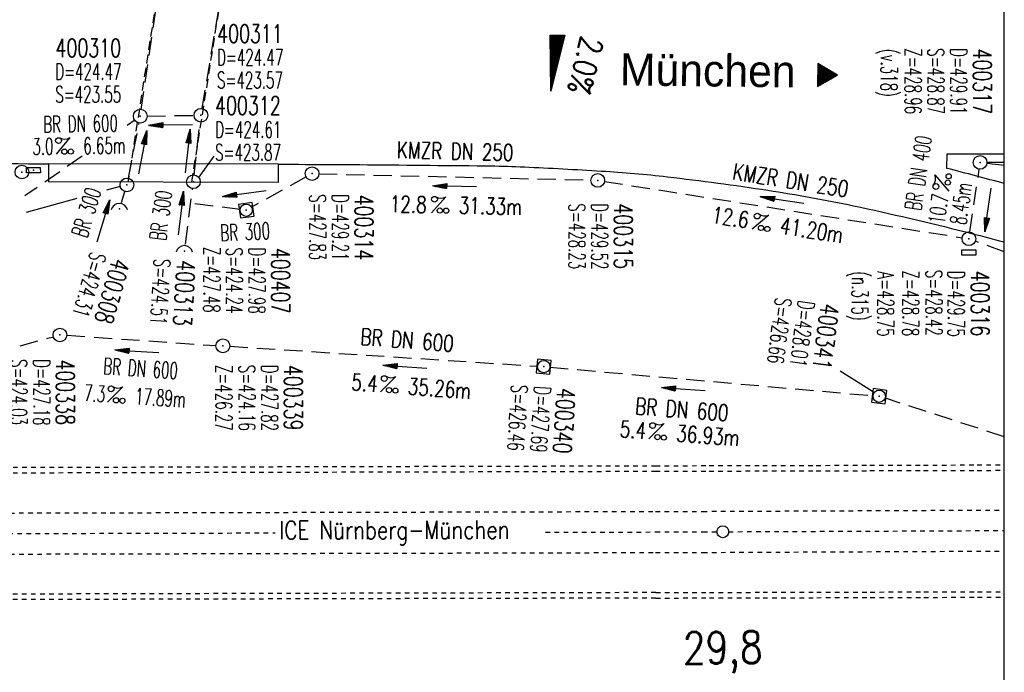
# Model space of a CAD drawing. Extents: x 0 to 1135, y 0 to 420.
# Tile 21 of 28: x 842 to 950, y 140 to 212. Entities that reach past the tile are written whole.
import ezdxf
from ezdxf.enums import TextEntityAlignment as Align

# ---------------------------------------------------------------- set-up
doc = ezdxf.new("R2010")
doc.units = 0
doc.header["$LTSCALE"] = 2
doc.header["$MEASUREMENT"] = 0
for name, pattern in [('ACAD_ISO03W100', [0.5, 0.25, -0.25]), ('ACAD_ISO05W100', [0.5, 0.25, -0.25]), ('AUSGEZOGEN', [0]), ('GESTRICH-X2', [1.5, 1, -0.5]), ('GESTRICHELT', [0.75, 0.5, -0.25])]:
    doc.linetypes.add(name, pattern=pattern)
doc.layers.get('0').update_dxf_attribs({"linetype": 'AUSGEZOGEN'})
for name, color, linetype in [('Bahnachse', 7, 'CONTINUOUS'), ('BAUWO', 250, 'CONTINUOUS'), ('BAUWU', 250, 'GESTRICHELT'), ('FBR', 8, 'CONTINUOUS'), ('GEF', 1, 'AUSGEZOGEN'), ('Gleisachsen', 7, 'CONTINUOUS'), ('KANAL', 7, 'GESTRICH-X2'), ('PFEIL', 7, 'CONTINUOUS'), ('RAHMEN', 250, 'AUSGEZOGEN'), ('RICHTG', 250, 'CONTINUOUS'), ('SCHACHTNR', 6, 'CONTINUOUS'), ('SCHRIFT', 7, 'CONTINUOUS'), ('SCHSYMBOL', 7, 'CONTINUOUS'), ('TEXTO', 4, 'CONTINUOUS'), ('TEXTU', 4, 'CONTINUOUS'), ('TUNNEL', 15, 'CONTINUOUS')]:
    doc.layers.add(name, color=color, linetype=linetype)
doc.styles.add('ROMANS', font='romans.shx', dxfattribs={"width": 0.8})
doc.styles.add('UNIR-O', font='unir_o.shx')

# ---------------------------------------------------------------- blocks, each defined once
blk = doc.blocks.new('GST')
at = {"color": 0}
blk.add_circle((0, 0), 0.75, dxfattribs=at)
blk.add_point((0, 0), dxfattribs=at)
blk = doc.blocks.new('10')
blk.add_blockref('GST', (0, 0))
blk = doc.blocks.new('PROM')
blk.add_line((1.57, 1.82), (0.02, 0.02))
for centre, radius in [((0.32, 1.51), 0.317), ((0.94, 0.29), 0.283), ((1.64, 0.29), 0.283)]:
    blk.add_circle(centre, radius)
blk.add_arc((0.99, 2.68), 1.03, 239.1414, 303.3549)
blk = doc.blocks.new('PFEIL2')
at = {"color": 0}
for p, q in [((0.88, 0), (-2.4, -0.01)), ((0.88, -0.27), (0.88, 0.28)), ((0.88, 0.28), (2.43, 0.01)), ((0.91, 0.27), (0.88, 0.26)), ((0.97, 0.26), (0.88, 0.25)), ((1.02, 0.25), (0.88, 0.23)), ((1.07, 0.24), (0.88, 0.21)), ((1.13, 0.23), (0.88, 0.19)), ((1.18, 0.22), (0.88, 0.17)), ((1.24, 0.21), (0.88, 0.15)), ((1.29, 0.21), (0.88, 0.14)), ((1.34, 0.2), (0.88, 0.12)), ((1.4, 0.19), (0.88, 0.1)), ((1.45, 0.18), (0.88, 0.08)), ((1.51, 0.17), (0.88, 0.06)), ((1.56, 0.16), (0.88, 0.04)), ((1.61, 0.15), (0.88, 0.02)), ((1.67, 0.14), (0.88, 0.01)), ((1.72, 0.13), (0.88, -0.01)), ((1.78, 0.12), (0.88, -0.03)), ((1.83, 0.11), (0.88, -0.05)), ((1.88, 0.1), (0.88, -0.07)), ((1.94, 0.09), (0.88, -0.09)), ((2.05, 0.08), (0.88, -0.12)), ((1.99, 0.08), (0.88, -0.11)), ((2.1, 0.07), (0.88, -0.14)), ((2.15, 0.06), (0.88, -0.16)), ((2.21, 0.05), (0.88, -0.18)), ((2.26, 0.04), (0.88, -0.2)), ((2.32, 0.03), (0.88, -0.22)), ((2.37, 0.02), (0.88, -0.23)), ((2.42, 0.01), (0.88, -0.25)), ((2.43, 0.01), (0.88, -0.27))]:
    blk.add_line(p, q, dxfattribs=at)
blk = doc.blocks.new('42')
at = {"color": 0}
blk.add_arc((-0.02, -0.31), 0.91, 12.5363, 167.4637, dxfattribs=at)
blk.add_point((0, 0), dxfattribs=at)
blk = doc.blocks.new('17')
blk.add_lwpolyline([(-0.76, -1.22), (0.75, -1.22), (0.75, -1.8), (-0.76, -1.8)], close=True)
blk.add_blockref('GST', (0, 0))
blk = doc.blocks.new('20')
blk.add_lwpolyline([(-0.75, -0.75), (0.75, -0.75), (0.75, 0.75), (-0.75, 0.75)], close=True)
blk.add_circle((0, 0), 0.676)
blk.add_point((0, 0))
blk = doc.blocks.new('30')
at = {"color": 0}
for p, q in [((-0.75, -0.29), (-0.75, 0.29)), ((-0.75, 0.29), (0.75, 0.29)), ((0.75, 0.29), (0.75, -0.29)), ((0.75, -0.29), (-0.75, -0.29))]:
    blk.add_line(p, q, dxfattribs=at)
blk.add_point((0, 0), dxfattribs=at)
blk = doc.blocks.new('*X16')
at = {"color": 0}
for p, q in [((725.83, 193.84), (727.44, 195.45)), ((725.83, 193.85), (727.43, 195.45)), ((725.83, 193.86), (727.42, 195.45)), ((725.83, 193.87), (727.41, 195.45)), ((725.83, 193.88), (727.4, 195.45)), ((725.83, 193.89), (727.39, 195.45)), ((725.83, 193.9), (727.38, 195.45)), ((725.83, 193.91), (727.37, 195.45)), ((725.83, 193.91), (727.37, 195.45)), ((725.83, 193.92), (727.36, 195.45)), ((725.83, 193.93), (727.35, 195.45)), ((725.83, 193.94), (727.34, 195.45)), ((725.83, 193.95), (727.33, 195.45)), ((725.83, 193.96), (727.32, 195.45)), ((725.83, 193.97), (727.31, 195.45)), ((725.83, 193.98), (727.3, 195.45)), ((725.83, 193.99), (727.29, 195.45)), ((725.83, 193.99), (727.29, 195.45)), ((725.83, 194), (727.28, 195.45)), ((725.83, 194.01), (727.27, 195.45)), ((725.83, 194.02), (727.26, 195.45)), ((725.83, 194.03), (727.25, 195.45)), ((725.83, 194.04), (727.24, 195.45)), ((725.83, 194.05), (727.23, 195.45)), ((725.83, 194.06), (727.22, 195.45)), ((725.83, 194.06), (727.21, 195.45)), ((725.83, 194.07), (727.21, 195.45)), ((725.83, 194.08), (727.2, 195.45)), ((725.83, 194.09), (727.19, 195.45)), ((725.83, 194.1), (727.18, 195.45)), ((725.83, 194.11), (727.17, 195.45)), ((725.83, 194.12), (727.16, 195.45)), ((725.83, 194.13), (727.15, 195.45)), ((725.83, 194.14), (727.14, 195.45)), ((725.83, 194.14), (727.14, 195.45)), ((725.83, 194.15), (727.13, 195.45)), ((725.83, 194.16), (727.12, 195.45)), ((725.83, 194.17), (727.11, 195.45)), ((725.83, 194.18), (727.1, 195.45)), ((725.83, 194.19), (727.09, 195.45)), ((725.83, 194.2), (727.08, 195.45)), ((725.83, 194.21), (727.07, 195.45)), ((725.83, 194.21), (727.06, 195.45)), ((725.83, 194.22), (727.06, 195.45)), ((725.83, 194.23), (727.05, 195.45)), ((725.83, 194.24), (727.04, 195.45)), ((725.83, 194.25), (727.03, 195.45)), ((725.83, 194.26), (727.02, 195.45)), ((725.83, 194.27), (727.01, 195.45)), ((725.83, 194.28), (727, 195.45)), ((725.83, 194.29), (726.99, 195.45)), ((725.83, 194.29), (726.99, 195.45)), ((725.83, 194.3), (726.98, 195.45)), ((725.83, 194.31), (726.97, 195.45)), ((725.83, 194.32), (726.96, 195.45)), ((725.83, 194.33), (726.95, 195.45)), ((725.83, 194.34), (726.94, 195.45)), ((725.83, 194.35), (726.93, 195.45)), ((725.83, 194.36), (726.92, 195.45)), ((725.83, 194.37), (726.91, 195.45)), ((725.83, 194.37), (726.91, 195.45)), ((725.83, 194.38), (726.9, 195.45)), ((725.83, 194.39), (726.89, 195.45)), ((725.83, 194.4), (726.88, 195.45)), ((725.83, 194.41), (726.87, 195.45)), ((725.83, 194.42), (726.86, 195.45)), ((725.83, 194.43), (726.85, 195.45)), ((725.83, 194.44), (726.84, 195.45)), ((725.83, 194.44), (726.83, 195.45)), ((725.83, 194.45), (726.83, 195.45)), ((725.83, 194.46), (726.82, 195.45)), ((725.83, 194.47), (726.81, 195.45)), ((725.83, 194.48), (726.8, 195.45)), ((725.83, 194.49), (726.79, 195.45)), ((725.83, 194.5), (726.78, 195.45)), ((725.83, 194.51), (726.77, 195.45)), ((725.83, 194.52), (726.76, 195.45)), ((725.83, 194.52), (726.76, 195.45)), ((725.83, 194.53), (726.75, 195.45)), ((725.83, 194.54), (726.74, 195.45)), ((725.83, 194.55), (726.73, 195.45)), ((725.83, 194.56), (726.72, 195.45)), ((725.83, 194.57), (726.71, 195.45)), ((725.83, 194.58), (726.7, 195.45)), ((725.83, 194.59), (726.69, 195.45)), ((725.83, 194.59), (726.68, 195.45)), ((725.83, 194.6), (726.68, 195.45)), ((725.83, 194.61), (726.67, 195.45)), ((725.83, 194.62), (726.66, 195.45)), ((725.83, 194.63), (726.65, 195.45)), ((725.83, 194.64), (726.64, 195.45)), ((725.83, 194.65), (726.63, 195.45)), ((725.83, 194.66), (726.62, 195.45)), ((725.83, 194.67), (726.61, 195.45)), ((725.83, 194.67), (726.61, 195.45)), ((725.83, 194.68), (726.6, 195.45)), ((725.83, 194.69), (726.59, 195.45)), ((725.83, 194.7), (726.58, 195.45)), ((725.83, 194.71), (726.57, 195.45)), ((725.83, 194.72), (726.56, 195.45)), ((725.83, 194.73), (726.55, 195.45)), ((725.83, 194.74), (726.54, 195.45)), ((725.83, 194.75), (726.53, 195.45)), ((725.83, 194.75), (726.53, 195.45)), ((725.83, 194.76), (726.52, 195.45)), ((725.83, 194.77), (726.51, 195.45)), ((725.83, 194.78), (726.5, 195.45)), ((725.83, 194.79), (726.49, 195.45)), ((725.83, 194.8), (726.48, 195.45)), ((725.83, 194.81), (726.47, 195.45)), ((725.83, 194.82), (726.46, 195.45)), ((725.83, 194.82), (726.45, 195.45)), ((725.83, 194.83), (726.45, 195.45)), ((725.83, 194.84), (726.44, 195.45)), ((725.83, 194.85), (726.43, 195.45)), ((725.83, 194.86), (726.42, 195.45)), ((725.83, 194.87), (726.41, 195.45)), ((725.83, 194.88), (726.4, 195.45)), ((725.83, 194.89), (726.39, 195.45)), ((725.83, 194.9), (726.38, 195.45)), ((725.83, 194.9), (726.38, 195.45)), ((725.83, 194.91), (726.37, 195.45)), ((725.83, 194.92), (726.36, 195.45)), ((725.83, 194.93), (726.35, 195.45)), ((725.83, 194.94), (726.34, 195.45)), ((725.83, 194.95), (726.33, 195.45)), ((725.83, 194.96), (726.32, 195.45)), ((725.83, 194.97), (726.31, 195.45)), ((725.83, 194.98), (726.3, 195.45)), ((725.83, 194.98), (726.3, 195.45)), ((725.83, 194.99), (726.29, 195.45)), ((725.83, 195), (726.28, 195.45)), ((725.83, 195.01), (726.27, 195.45)), ((725.83, 195.02), (726.26, 195.45)), ((725.83, 195.03), (726.25, 195.45)), ((725.83, 195.04), (726.24, 195.45)), ((725.83, 195.05), (726.23, 195.45)), ((725.83, 195.05), (726.22, 195.45)), ((725.83, 195.06), (726.22, 195.45)), ((725.83, 195.07), (726.21, 195.45)), ((725.83, 195.08), (726.2, 195.45)), ((725.83, 195.09), (726.19, 195.45)), ((725.83, 195.1), (726.18, 195.45)), ((725.83, 195.11), (726.17, 195.45)), ((725.83, 195.12), (726.16, 195.45)), ((725.83, 195.13), (726.15, 195.45)), ((725.83, 195.13), (726.15, 195.45)), ((725.83, 195.14), (726.14, 195.45)), ((725.83, 195.15), (726.13, 195.45)), ((725.83, 195.16), (726.12, 195.45)), ((725.83, 195.17), (726.11, 195.45)), ((725.83, 195.18), (726.1, 195.45)), ((725.83, 195.19), (726.09, 195.45)), ((725.83, 195.2), (726.08, 195.45)), ((725.83, 195.2), (726.07, 195.45)), ((725.83, 195.21), (726.07, 195.45)), ((725.83, 195.22), (726.06, 195.45)), ((725.83, 195.23), (726.05, 195.45)), ((725.83, 195.24), (726.04, 195.45)), ((725.83, 195.25), (726.03, 195.45)), ((725.83, 195.26), (726.02, 195.45)), ((725.83, 195.27), (726.01, 195.45)), ((725.83, 195.28), (726, 195.45)), ((725.83, 195.28), (726, 195.45)), ((725.83, 195.29), (725.99, 195.45)), ((725.83, 195.3), (725.98, 195.45)), ((725.83, 195.31), (725.97, 195.45)), ((725.83, 195.32), (725.96, 195.45)), ((725.83, 195.33), (725.95, 195.45)), ((725.83, 195.34), (725.94, 195.45)), ((725.83, 195.35), (725.93, 195.45)), ((725.83, 195.36), (725.92, 195.45)), ((725.83, 195.36), (725.92, 195.45)), ((725.83, 195.37), (725.91, 195.45)), ((725.83, 195.38), (725.9, 195.45)), ((725.83, 195.39), (725.89, 195.45)), ((725.83, 195.4), (725.88, 195.45)), ((725.83, 195.41), (725.87, 195.45)), ((725.83, 195.42), (725.86, 195.45)), ((725.83, 195.43), (725.85, 195.45)), ((725.83, 195.43), (725.84, 195.45)), ((725.83, 195.44), (725.84, 195.45)), ((725.83, 193.83), (727.43, 195.43)), ((725.83, 193.82), (727.43, 195.42)), ((725.83, 193.81), (727.43, 195.41)), ((725.83, 193.8), (727.42, 195.4)), ((725.83, 193.79), (727.42, 195.38)), ((725.83, 193.78), (727.42, 195.37)), ((725.83, 193.77), (727.41, 195.36)), ((725.83, 193.76), (727.41, 195.35)), ((725.83, 193.76), (727.41, 195.34)), ((725.83, 193.75), (727.4, 195.32)), ((725.83, 193.74), (727.4, 195.31)), ((725.83, 193.73), (727.4, 195.3)), ((725.83, 193.72), (727.4, 195.29)), ((725.83, 193.71), (727.39, 195.28)), ((725.83, 193.7), (727.39, 195.26)), ((725.83, 193.69), (727.39, 195.25)), ((725.83, 193.68), (727.38, 195.24)), ((725.83, 193.68), (727.38, 195.23)), ((725.83, 193.67), (727.38, 195.22)), ((725.83, 193.66), (727.37, 195.2)), ((725.83, 193.65), (727.37, 195.19)), ((725.83, 193.64), (727.37, 195.18)), ((725.83, 193.63), (727.36, 195.17)), ((725.83, 193.62), (727.36, 195.16)), ((725.83, 193.61), (727.36, 195.14)), ((725.83, 193.61), (727.35, 195.13)), ((725.83, 193.6), (727.35, 195.12)), ((725.83, 193.59), (727.35, 195.11)), ((725.83, 193.58), (727.34, 195.1)), ((725.83, 193.57), (727.34, 195.08)), ((725.83, 193.56), (727.34, 195.07)), ((725.83, 193.55), (727.34, 195.06)), ((725.83, 193.54), (727.33, 195.05)), ((725.83, 193.53), (727.33, 195.04)), ((725.83, 193.53), (727.33, 195.02)), ((725.83, 193.52), (727.32, 195.01)), ((725.83, 193.51), (727.32, 195)), ((725.83, 193.5), (727.32, 194.99)), ((725.83, 193.49), (727.31, 194.98)), ((725.83, 193.48), (727.31, 194.96)), ((725.83, 193.47), (727.31, 194.95)), ((725.83, 193.46), (727.3, 194.94)), ((725.83, 193.45), (727.3, 194.93)), ((725.83, 193.45), (727.3, 194.92)), ((725.83, 193.44), (727.29, 194.91)), ((725.83, 193.43), (727.29, 194.89)), ((725.83, 193.42), (727.29, 194.88)), ((725.83, 193.41), (727.29, 194.87)), ((725.83, 193.4), (727.28, 194.86)), ((725.83, 193.39), (727.28, 194.85)), ((725.83, 193.38), (727.28, 194.83)), ((725.83, 193.38), (727.27, 194.82)), ((725.83, 193.37), (727.27, 194.81)), ((725.83, 193.36), (727.27, 194.8)), ((725.83, 193.35), (727.26, 194.79)), ((725.83, 193.34), (727.26, 194.77)), ((725.83, 193.33), (727.26, 194.76)), ((725.83, 193.32), (727.25, 194.75)), ((725.83, 193.31), (727.25, 194.74)), ((725.83, 193.3), (727.25, 194.73)), ((725.83, 193.3), (727.24, 194.71)), ((725.83, 193.29), (727.24, 194.7)), ((725.83, 193.28), (727.24, 194.69)), ((725.83, 193.27), (727.23, 194.68)), ((725.83, 193.26), (727.23, 194.67)), ((725.83, 193.25), (727.23, 194.65)), ((725.83, 193.24), (727.23, 194.64)), ((725.83, 193.23), (727.22, 194.63)), ((725.83, 193.22), (727.22, 194.62)), ((725.83, 193.22), (727.22, 194.61)), ((725.83, 193.21), (727.21, 194.59)), ((725.83, 193.2), (727.21, 194.58)), ((725.83, 193.19), (727.21, 194.57)), ((725.83, 193.18), (727.2, 194.56)), ((725.83, 193.17), (727.2, 194.55)), ((725.83, 193.16), (727.2, 194.53)), ((725.83, 193.15), (727.19, 194.52)), ((725.83, 193.15), (727.19, 194.51)), ((725.83, 193.14), (727.19, 194.5)), ((725.83, 193.13), (727.18, 194.49)), ((725.83, 193.12), (727.18, 194.47)), ((725.83, 193.11), (727.18, 194.46)), ((725.83, 193.1), (727.17, 194.45)), ((725.83, 193.09), (727.17, 194.44)), ((725.83, 193.08), (727.17, 194.43)), ((725.83, 193.07), (727.17, 194.41)), ((725.83, 193.07), (727.16, 194.4)), ((725.83, 193.06), (727.16, 194.39)), ((725.83, 193.05), (727.16, 194.38)), ((725.83, 193.04), (727.15, 194.37)), ((725.83, 193.03), (727.15, 194.35)), ((725.83, 193.02), (727.15, 194.34)), ((725.83, 193.01), (727.14, 194.33)), ((725.83, 193), (727.14, 194.32)), ((725.83, 193), (727.14, 194.31)), ((725.83, 192.99), (727.13, 194.29)), ((725.83, 192.98), (727.13, 194.28)), ((725.83, 192.97), (727.13, 194.27)), ((725.83, 192.96), (727.12, 194.26)), ((725.83, 192.95), (727.12, 194.25)), ((725.83, 192.94), (727.12, 194.23)), ((725.83, 192.93), (727.11, 194.22)), ((725.83, 192.92), (727.11, 194.21)), ((725.83, 192.92), (727.11, 194.2)), ((725.83, 192.91), (727.11, 194.19)), ((725.83, 192.9), (727.1, 194.17)), ((725.83, 192.89), (727.1, 194.16)), ((725.83, 192.88), (727.1, 194.15)), ((725.83, 192.87), (727.09, 194.14)), ((725.83, 192.86), (727.09, 194.13)), ((725.83, 192.85), (727.09, 194.11)), ((725.83, 192.84), (727.08, 194.1)), ((725.83, 192.84), (727.08, 194.09)), ((725.83, 192.83), (727.08, 194.08)), ((725.83, 192.82), (727.07, 194.07)), ((725.83, 192.81), (727.07, 194.05)), ((725.83, 192.8), (727.07, 194.04)), ((725.83, 192.79), (727.06, 194.03)), ((725.83, 192.78), (727.06, 194.02)), ((725.83, 192.77), (727.06, 194.01)), ((725.83, 192.77), (727.05, 193.99)), ((725.83, 192.76), (727.05, 193.98)), ((725.83, 192.75), (727.05, 193.97)), ((725.83, 192.74), (727.05, 193.96)), ((725.83, 192.73), (727.04, 193.95)), ((725.83, 192.72), (727.04, 193.93)), ((725.83, 192.71), (727.04, 193.92)), ((725.83, 192.7), (727.03, 193.91)), ((725.83, 192.69), (727.03, 193.9)), ((725.83, 192.69), (727.03, 193.89)), ((725.83, 192.68), (727.02, 193.87)), ((725.83, 192.67), (727.02, 193.86)), ((725.83, 192.66), (727.02, 193.85)), ((725.83, 192.65), (727.01, 193.84)), ((725.83, 192.64), (727.01, 193.83)), ((725.83, 192.63), (727.01, 193.81)), ((725.83, 192.62), (727, 193.8)), ((725.83, 192.62), (727, 193.79)), ((725.83, 192.61), (727, 193.78)), ((725.83, 192.6), (726.99, 193.77)), ((725.83, 192.59), (726.99, 193.75)), ((725.83, 192.58), (726.99, 193.74)), ((725.83, 192.57), (726.99, 193.73)), ((725.83, 192.56), (726.98, 193.72)), ((725.83, 192.55), (726.98, 193.71)), ((725.83, 192.54), (726.98, 193.69)), ((725.83, 192.54), (726.97, 193.68)), ((725.83, 192.53), (726.97, 193.67)), ((725.83, 192.52), (726.97, 193.66)), ((725.83, 192.51), (726.96, 193.65)), ((725.83, 192.5), (726.96, 193.63)), ((725.83, 192.49), (726.96, 193.62)), ((725.83, 192.48), (726.95, 193.61)), ((725.83, 192.47), (726.95, 193.6)), ((725.83, 192.46), (726.95, 193.59)), ((725.83, 192.46), (726.94, 193.57)), ((725.83, 192.45), (726.94, 193.56)), ((725.83, 192.44), (726.94, 193.55)), ((725.83, 192.43), (726.94, 193.54)), ((725.83, 192.42), (726.93, 193.53)), ((725.83, 192.41), (726.93, 193.51)), ((725.83, 192.4), (726.93, 193.5)), ((725.83, 192.39), (726.92, 193.49)), ((725.83, 192.39), (726.92, 193.48)), ((725.83, 192.38), (726.92, 193.47)), ((725.83, 192.37), (726.91, 193.45)), ((725.83, 192.36), (726.91, 193.44)), ((725.83, 192.35), (726.91, 193.43)), ((725.83, 192.34), (726.9, 193.42)), ((725.83, 192.33), (726.9, 193.41)), ((725.83, 192.32), (726.9, 193.39)), ((725.83, 192.31), (726.89, 193.38)), ((725.83, 192.31), (726.89, 193.37)), ((725.83, 192.3), (726.89, 193.36)), ((725.83, 192.29), (726.88, 193.35)), ((725.83, 192.28), (726.88, 193.33)), ((725.83, 192.27), (726.88, 193.32)), ((725.83, 192.26), (726.88, 193.31)), ((725.83, 192.25), (726.87, 193.3)), ((725.83, 192.24), (726.87, 193.29)), ((725.83, 192.24), (726.87, 193.27)), ((725.83, 192.23), (726.86, 193.26)), ((725.83, 192.22), (726.86, 193.25)), ((725.83, 192.21), (726.86, 193.24)), ((725.83, 192.2), (726.85, 193.23)), ((725.83, 192.19), (726.85, 193.21)), ((725.83, 192.18), (726.85, 193.2)), ((725.83, 192.17), (726.84, 193.19)), ((725.83, 192.16), (726.84, 193.18)), ((725.83, 192.16), (726.84, 193.17)), ((725.83, 192.15), (726.83, 193.15)), ((725.83, 192.14), (726.83, 193.14)), ((725.83, 192.13), (726.83, 193.13)), ((725.83, 192.12), (726.82, 193.12)), ((725.83, 192.11), (726.82, 193.11)), ((725.83, 192.1), (726.82, 193.09)), ((725.83, 192.09), (726.82, 193.08)), ((725.83, 192.08), (726.81, 193.07)), ((725.83, 192.08), (726.81, 193.06)), ((725.83, 192.07), (726.81, 193.05)), ((725.83, 192.06), (726.8, 193.03)), ((725.83, 192.05), (726.8, 193.02)), ((725.83, 192.04), (726.8, 193.01)), ((725.83, 192.03), (726.79, 193)), ((725.83, 192.02), (726.79, 192.99)), ((725.83, 192.01), (726.79, 192.97)), ((725.83, 192.01), (726.78, 192.96)), ((725.83, 192), (726.78, 192.95)), ((725.83, 191.99), (726.78, 192.94)), ((725.83, 191.98), (726.77, 192.93)), ((725.83, 191.97), (726.77, 192.91)), ((725.83, 191.96), (726.77, 192.9)), ((725.83, 191.95), (726.76, 192.89)), ((725.83, 191.94), (726.76, 192.88)), ((725.83, 191.93), (726.76, 192.87)), ((725.83, 191.93), (726.76, 192.85)), ((725.83, 191.92), (726.75, 192.84)), ((725.83, 191.91), (726.75, 192.83)), ((725.83, 191.9), (726.75, 192.82)), ((725.83, 191.89), (726.74, 192.81)), ((725.83, 191.88), (726.74, 192.79)), ((725.83, 191.87), (726.74, 192.78)), ((725.83, 191.86), (726.73, 192.77)), ((725.83, 191.85), (726.73, 192.76)), ((725.83, 191.85), (726.73, 192.75)), ((725.83, 191.84), (726.72, 192.73)), ((725.83, 191.83), (726.72, 192.72)), ((725.83, 191.82), (726.72, 192.71)), ((725.83, 191.81), (726.71, 192.7)), ((725.83, 191.8), (726.71, 192.69)), ((725.83, 191.79), (726.71, 192.67)), ((725.83, 191.78), (726.7, 192.66)), ((725.83, 191.78), (726.7, 192.65)), ((725.83, 191.77), (726.7, 192.64)), ((725.83, 191.76), (726.7, 192.63)), ((725.83, 191.75), (726.69, 192.61)), ((725.83, 191.74), (726.69, 192.6)), ((725.83, 191.73), (726.69, 192.59)), ((725.83, 191.72), (726.68, 192.58)), ((725.83, 191.71), (726.68, 192.57)), ((725.83, 191.7), (726.68, 192.55)), ((725.83, 191.7), (726.67, 192.54)), ((725.83, 191.69), (726.67, 192.53)), ((725.83, 191.68), (726.67, 192.52)), ((725.83, 191.67), (726.66, 192.51)), ((725.83, 191.66), (726.66, 192.49)), ((725.83, 191.65), (726.66, 192.48)), ((725.83, 191.64), (726.65, 192.47)), ((725.83, 191.63), (726.65, 192.46)), ((725.83, 191.63), (726.65, 192.45)), ((725.83, 191.62), (726.64, 192.43)), ((725.83, 191.61), (726.64, 192.42)), ((725.83, 191.6), (726.64, 192.41)), ((725.83, 191.59), (726.64, 192.4)), ((725.83, 191.58), (726.63, 192.39)), ((725.83, 191.57), (726.63, 192.37)), ((725.83, 191.56), (726.63, 192.36)), ((725.83, 191.55), (726.62, 192.35)), ((725.83, 191.55), (726.62, 192.34)), ((725.83, 191.54), (726.62, 192.33)), ((725.83, 191.53), (726.61, 192.31)), ((725.83, 191.52), (726.61, 192.3)), ((725.83, 191.51), (726.61, 192.29)), ((725.83, 191.5), (726.6, 192.28)), ((725.83, 191.49), (726.6, 192.27)), ((725.83, 191.48), (726.6, 192.25)), ((725.83, 191.47), (726.59, 192.24)), ((725.83, 191.47), (726.59, 192.23)), ((725.83, 191.46), (726.59, 192.22)), ((725.83, 191.45), (726.59, 192.21)), ((725.83, 191.44), (726.58, 192.19)), ((725.83, 191.43), (726.58, 192.18)), ((725.83, 191.42), (726.58, 192.17)), ((725.83, 191.41), (726.57, 192.16)), ((725.83, 191.4), (726.57, 192.15)), ((725.83, 191.4), (726.57, 192.13)), ((725.83, 191.39), (726.56, 192.12)), ((725.83, 191.38), (726.56, 192.11)), ((725.83, 191.37), (726.56, 192.1)), ((725.83, 191.36), (726.55, 192.09)), ((725.83, 191.35), (726.55, 192.07)), ((725.83, 191.34), (726.55, 192.06)), ((725.83, 191.33), (726.54, 192.05)), ((725.83, 191.32), (726.54, 192.04)), ((725.83, 191.32), (726.54, 192.03)), ((725.83, 191.31), (726.53, 192.01)), ((725.83, 191.3), (726.53, 192)), ((725.83, 191.29), (726.53, 191.99)), ((725.83, 191.28), (726.53, 191.98)), ((725.83, 191.27), (726.52, 191.97)), ((725.83, 191.26), (726.52, 191.95)), ((725.83, 191.25), (726.52, 191.94)), ((725.83, 191.25), (726.51, 191.93)), ((725.83, 191.24), (726.51, 191.92)), ((725.83, 191.23), (726.51, 191.91)), ((725.83, 191.22), (726.5, 191.89)), ((725.83, 191.21), (726.5, 191.88)), ((725.83, 191.2), (726.5, 191.87)), ((725.83, 191.19), (726.49, 191.86)), ((725.83, 191.18), (726.49, 191.85)), ((725.83, 191.17), (726.49, 191.84)), ((725.83, 191.17), (726.48, 191.82)), ((725.83, 191.16), (726.48, 191.81)), ((725.83, 191.15), (726.48, 191.8)), ((725.83, 191.14), (726.47, 191.79)), ((725.83, 191.13), (726.47, 191.78)), ((725.83, 191.12), (726.47, 191.76)), ((725.83, 191.11), (726.47, 191.75)), ((725.83, 191.1), (726.46, 191.74)), ((725.83, 191.09), (726.46, 191.73)), ((725.83, 191.09), (726.46, 191.72)), ((725.83, 191.08), (726.45, 191.7)), ((725.83, 191.07), (726.45, 191.69)), ((725.83, 191.06), (726.45, 191.68)), ((725.83, 191.05), (726.44, 191.67)), ((725.83, 191.04), (726.44, 191.66)), ((725.83, 191.03), (726.44, 191.64)), ((725.83, 191.02), (726.43, 191.63)), ((725.83, 191.02), (726.43, 191.62)), ((725.83, 191.01), (726.43, 191.61)), ((725.83, 191), (726.42, 191.6)), ((725.83, 190.99), (726.42, 191.58)), ((725.83, 190.98), (726.42, 191.57)), ((725.83, 190.97), (726.41, 191.56)), ((725.83, 190.96), (726.41, 191.55)), ((725.83, 190.95), (726.41, 191.54)), ((725.83, 190.94), (726.41, 191.52)), ((725.83, 190.94), (726.4, 191.51)), ((725.83, 190.93), (726.4, 191.5)), ((725.83, 190.92), (726.4, 191.49)), ((725.83, 190.91), (726.39, 191.48)), ((725.83, 190.9), (726.39, 191.46)), ((725.83, 190.89), (726.39, 191.45)), ((725.83, 190.88), (726.38, 191.44)), ((725.83, 190.87), (726.38, 191.43)), ((725.83, 190.87), (726.38, 191.42)), ((725.83, 190.86), (726.37, 191.4)), ((725.83, 190.85), (726.37, 191.39)), ((725.83, 190.84), (726.37, 191.38)), ((725.83, 190.83), (726.36, 191.37)), ((725.83, 190.82), (726.36, 191.36)), ((725.83, 190.81), (726.36, 191.34)), ((725.83, 190.8), (726.35, 191.33)), ((725.83, 190.79), (726.35, 191.32)), ((725.83, 190.79), (726.35, 191.31)), ((725.83, 190.78), (726.35, 191.3)), ((725.83, 190.77), (726.34, 191.28)), ((725.83, 190.76), (726.34, 191.27)), ((725.83, 190.75), (726.34, 191.26)), ((725.83, 190.74), (726.33, 191.25)), ((725.83, 190.73), (726.33, 191.24)), ((725.83, 190.72), (726.33, 191.22)), ((725.83, 190.71), (726.32, 191.21)), ((725.83, 190.71), (726.32, 191.2)), ((725.83, 190.7), (726.32, 191.19)), ((725.83, 190.69), (726.31, 191.18)), ((725.83, 190.68), (726.31, 191.16)), ((725.83, 190.67), (726.31, 191.15)), ((725.83, 190.66), (726.3, 191.14)), ((725.83, 190.65), (726.3, 191.13)), ((725.83, 190.64), (726.3, 191.12)), ((725.83, 190.64), (726.29, 191.1)), ((725.83, 190.63), (726.29, 191.09)), ((725.83, 190.62), (726.29, 191.08)), ((725.83, 190.61), (726.29, 191.07)), ((725.83, 190.6), (726.28, 191.06)), ((725.83, 190.59), (726.28, 191.04)), ((725.83, 190.58), (726.28, 191.03)), ((725.83, 190.57), (726.27, 191.02)), ((725.83, 190.56), (726.27, 191.01)), ((725.83, 190.56), (726.27, 191)), ((725.83, 190.55), (726.26, 190.98)), ((725.83, 190.54), (726.26, 190.97)), ((725.83, 190.53), (726.26, 190.96)), ((725.83, 190.52), (726.25, 190.95)), ((725.83, 190.51), (726.25, 190.94)), ((725.83, 190.5), (726.25, 190.92)), ((725.83, 190.49), (726.24, 190.91)), ((725.83, 190.48), (726.24, 190.9)), ((725.83, 190.48), (726.24, 190.89)), ((725.83, 190.47), (726.24, 190.88)), ((725.83, 190.46), (726.23, 190.86)), ((725.83, 190.45), (726.23, 190.85)), ((725.83, 190.44), (726.23, 190.84)), ((725.83, 190.43), (726.22, 190.83)), ((725.83, 190.42), (726.22, 190.82)), ((725.83, 190.41), (726.22, 190.8)), ((725.83, 190.41), (726.21, 190.79)), ((725.83, 190.4), (726.21, 190.78)), ((725.83, 190.39), (726.21, 190.77)), ((725.83, 190.38), (726.2, 190.76)), ((725.83, 190.37), (726.2, 190.74)), ((725.83, 190.36), (726.2, 190.73)), ((725.83, 190.35), (726.19, 190.72)), ((725.83, 190.34), (726.19, 190.71)), ((725.83, 190.33), (726.19, 190.7)), ((725.83, 190.33), (726.18, 190.68)), ((725.83, 190.32), (726.18, 190.67)), ((725.83, 190.31), (726.18, 190.66)), ((725.83, 190.3), (726.18, 190.65)), ((725.83, 190.29), (726.17, 190.64)), ((725.83, 190.28), (726.17, 190.62)), ((725.83, 190.27), (726.17, 190.61)), ((725.83, 190.26), (726.16, 190.6)), ((725.83, 190.26), (726.16, 190.59)), ((725.83, 190.25), (726.16, 190.58)), ((725.83, 190.24), (726.15, 190.56)), ((725.83, 190.23), (726.15, 190.55)), ((725.83, 190.22), (726.15, 190.54)), ((725.83, 190.21), (726.14, 190.53)), ((725.83, 190.2), (726.14, 190.52)), ((725.83, 190.19), (726.14, 190.5)), ((725.83, 190.18), (726.13, 190.49)), ((725.83, 190.18), (726.13, 190.48)), ((725.83, 190.17), (726.13, 190.47)), ((725.83, 190.16), (726.12, 190.46)), ((725.83, 190.15), (726.12, 190.44)), ((725.83, 190.14), (726.12, 190.43)), ((725.83, 190.13), (726.12, 190.42)), ((725.83, 190.12), (726.11, 190.41)), ((725.83, 190.11), (726.11, 190.4)), ((725.83, 190.1), (726.11, 190.38)), ((725.83, 190.1), (726.1, 190.37)), ((725.83, 190.09), (726.1, 190.36)), ((725.83, 190.08), (726.1, 190.35)), ((725.83, 190.07), (726.09, 190.34)), ((725.83, 190.06), (726.09, 190.32)), ((725.83, 190.05), (726.09, 190.31)), ((725.83, 190.04), (726.08, 190.3)), ((725.83, 190.03), (726.08, 190.29)), ((725.83, 190.03), (726.08, 190.28)), ((725.83, 190.02), (726.07, 190.26)), ((725.83, 190.01), (726.07, 190.25)), ((725.83, 190), (726.07, 190.24)), ((725.83, 189.99), (726.06, 190.23)), ((725.83, 189.98), (726.06, 190.22)), ((725.83, 189.97), (726.06, 190.2)), ((725.83, 189.96), (726.06, 190.19)), ((725.83, 189.95), (726.05, 190.18)), ((725.83, 189.95), (726.05, 190.17)), ((725.83, 189.94), (726.05, 190.16)), ((725.83, 189.93), (726.04, 190.14)), ((725.83, 189.92), (726.04, 190.13)), ((725.83, 189.91), (726.04, 190.12)), ((725.83, 189.9), (726.03, 190.11)), ((725.83, 189.89), (726.03, 190.1)), ((725.83, 189.88), (726.03, 190.08)), ((725.83, 189.88), (726.02, 190.07)), ((725.83, 189.87), (726.02, 190.06)), ((725.83, 189.86), (726.02, 190.05)), ((725.83, 189.85), (726.01, 190.04)), ((725.83, 189.84), (726.01, 190.02)), ((725.83, 189.83), (726.01, 190.01)), ((725.83, 189.82), (726, 190)), ((725.83, 189.81), (726, 189.99)), ((725.83, 189.8), (726, 189.98)), ((725.83, 189.8), (726, 189.96)), ((725.83, 189.79), (725.99, 189.95)), ((725.83, 189.78), (725.99, 189.94)), ((725.83, 189.77), (725.99, 189.93)), ((725.83, 189.76), (725.98, 189.92)), ((725.83, 189.75), (725.98, 189.9)), ((725.83, 189.74), (725.98, 189.89)), ((725.83, 189.73), (725.97, 189.88)), ((725.83, 189.72), (725.97, 189.87)), ((725.83, 189.72), (725.97, 189.86)), ((725.83, 189.71), (725.96, 189.84)), ((725.83, 189.7), (725.96, 189.83)), ((725.83, 189.69), (725.96, 189.82)), ((725.83, 189.68), (725.95, 189.81)), ((725.83, 189.67), (725.95, 189.8)), ((725.83, 189.66), (725.95, 189.78)), ((725.83, 189.65), (725.94, 189.77)), ((725.83, 189.65), (725.94, 189.76)), ((725.83, 189.64), (725.94, 189.75)), ((725.83, 189.63), (725.94, 189.74)), ((725.83, 189.62), (725.93, 189.72)), ((725.83, 189.61), (725.93, 189.71)), ((725.83, 189.6), (725.93, 189.7)), ((725.83, 189.59), (725.92, 189.69)), ((725.83, 189.58), (725.92, 189.68)), ((725.83, 189.57), (725.92, 189.66)), ((725.83, 189.57), (725.91, 189.65)), ((725.83, 189.56), (725.91, 189.64)), ((725.83, 189.55), (725.91, 189.63)), ((725.83, 189.54), (725.9, 189.62)), ((725.83, 189.53), (725.9, 189.6)), ((725.83, 189.52), (725.9, 189.59)), ((725.83, 189.51), (725.89, 189.58)), ((725.83, 189.5), (725.89, 189.57)), ((725.83, 189.49), (725.89, 189.56)), ((725.83, 189.49), (725.89, 189.54)), ((725.83, 189.48), (725.88, 189.53)), ((725.83, 189.47), (725.88, 189.52)), ((725.83, 189.46), (725.88, 189.51)), ((725.83, 189.45), (725.87, 189.5)), ((725.83, 189.44), (725.87, 189.48)), ((725.83, 189.43), (725.87, 189.47)), ((725.83, 189.42), (725.86, 189.46)), ((725.83, 189.42), (725.86, 189.45)), ((725.83, 189.41), (725.86, 189.44)), ((725.83, 189.4), (725.85, 189.42)), ((725.83, 189.39), (725.85, 189.41)), ((725.83, 189.38), (725.85, 189.4)), ((725.83, 189.37), (725.84, 189.39)), ((725.83, 189.36), (725.84, 189.38)), ((725.83, 189.35), (725.84, 189.36)), ((725.83, 189.34), (725.83, 189.35)), ((725.83, 189.34), (725.83, 189.34))]:
    blk.add_line(p, q, dxfattribs=at)
blk = doc.blocks.new('GEF')
at = {"color": 0}
for p, q in [((0.01, 0.02), (0.01, 6.15)), ((1.62, 6.15), (0.01, 0.02)), ((0.01, 6.15), (1.62, 6.15))]:
    blk.add_line(p, q, dxfattribs=at)
blk.add_blockref('*X16', (-725.82, -189.3), dxfattribs=at)

msp = doc.modelspace()

# ---------------------------------------------------------------- linework, layer by layer
at = {"color": 0}
msp.add_line((929.54, 206.67), (929.71, 206.66), dxfattribs=at)
at = {"layer": 'Bahnachse', "linetype": 'ACAD_ISO05W100'}
for points in [[(899.69, 155.41), (911.77, 155.44), (916.94, 155.45), (918.49, 155.46)], [(919.79, 155.47), (950, 155.6)], [(819.79, 155.22), (870.04, 155.34)]]:
    msp.add_lwpolyline(points, dxfattribs=at)
at = {"layer": 'Bahnachse', "linetype": 'Continuous'}
msp.add_circle((919.14, 155.46), 0.65, dxfattribs=at)
at = {"layer": 'BAUWO'}
for p, q in [((870.4, 195.74), (845.21, 195.8)), ((845.21, 195.8), (845.21, 193.8)), ((870.4, 195.74), (870.39, 193.74)), ((870.39, 193.74), (845.21, 193.8))]:
    msp.add_line(p, q, dxfattribs=at)
at = {"layer": 'BAUWU'}
for p, q in [((860.24, 234.46), (853.92, 193.78)), ((860.91, 193.76), (867.34, 234.46))]:
    msp.add_line(p, q, dxfattribs=at)
at = {"layer": 'FBR'}
msp.add_line((943.71, 195.29), (943.72, 196.88), dxfattribs=at)
at = {"layer": 'FBR', "flags": 128}
msp.add_lwpolyline([(673.61, 196.83, 0.00061), (677.98, 196.73, 0.00242), (679.08, 196.71, 0.000715), (693.12, 196.56, -0.002938), (696.54, 196.5, -0.004081), (704.17, 196.28, 0.003627), (712.76, 196.02, 0.000813), (717.81, 195.91, 0.001326), (720.92, 195.86, 0.002954), (731.18, 195.77, 0.001148), (757.59, 195.76, 0.000287), (775.43, 195.81, -0.000529), (785.1, 195.83, -0.000159), (785.38, 195.83, -0.000001), (820.08, 195.84, -0.000455), (827.51, 195.83, -0.000191), (845.21, 195.8)], format="xyb", dxfattribs=at)
at = {"layer": 'FBR'}
msp.add_lwpolyline([(943.72, 196.88), (950, 196.88)], dxfattribs=at)
for points in [[(870.4, 195.74, -0.000509), (876.3, 195.72, -0.001372), (878.48, 195.71, -0.000093), (892.19, 195.58, -0.000864), (893.67, 195.56, -0.008204), (897.38, 195.45, -0.003601), (905.83, 195, -0.013775), (913.06, 194.37, -0.008993), (924.08, 192.89, -0.013996), (933.45, 191.19, -0.010559), (945.75, 188.33, -0.003907), (950, 187.22, -0.015187)], [(950, 193.62, 0.004463), (943.71, 195.29)]]:
    msp.add_lwpolyline(points, format="xyb", dxfattribs=at)
at = {"layer": 'Gleisachsen', "linetype": 'ACAD_ISO03W100'}
for points in [[(631.98, 157.01), (911.76, 157.69), (916.93, 157.7), (950, 157.85)], [(631.99, 152.51), (911.77, 153.19), (916.94, 153.2), (950, 153.35)]]:
    msp.add_lwpolyline(points, dxfattribs=at)
at = {"layer": 'KANAL'}
for p, q in [((855.38, 201.74), (860.11, 233.74)), ((862.06, 201.87), (867.41, 233.83)), ((856.03, 201.02), (861.16, 201.1)), ((854.66, 200.58), (853.82, 200)), ((853.96, 194.21), (855.14, 200.29)), ((861.16, 194.58), (861.84, 200.38)), ((848.9, 196.62), (842.6, 192.27)), ((948.09, 195.96), (950, 195.96)), ((948.1, 195.86), (950, 195.63)), ((873.45, 194.35), (867.48, 191.02)), ((874.84, 194.7), (904.67, 194)), ((946.22, 188.34), (947.26, 195.21)), ((906.18, 193.86), (945.38, 187.69)), ((853.22, 191.56), (853.58, 192.76)), ((860.23, 186.98), (861, 193.08)), ((866.22, 190.78), (860.8, 191.47)), ((950, 186.16), (946.83, 187.31)), ((804.45, 165.65), (845.74, 176.84)), ((847.21, 177), (863.56, 175.87)), ((865.06, 175.79), (898.83, 173.61)), ((900.18, 173.5), (935.61, 170.37)), ((950, 165.88), (936.99, 170.09))]:
    msp.add_line(p, q, dxfattribs=at)
at = {"layer": 'RAHMEN'}
msp.add_line((950, 0), (950, 415), dxfattribs=at)
at = {"layer": 'RICHTG'}
for p, q in [((929.54, 206.77), (929.52, 204.27)), ((931.7, 205.5), (929.54, 206.77)), ((929.54, 206.57), (929.89, 206.56)), ((929.54, 206.47), (930.06, 206.46)), ((929.54, 206.37), (930.23, 206.36)), ((929.54, 206.27), (930.4, 206.26)), ((929.52, 204.27), (931.7, 205.5)), ((929.53, 205.97), (930.92, 205.96)), ((929.53, 205.87), (931.09, 205.85)), ((929.53, 205.77), (931.27, 205.75)), ((929.53, 205.67), (931.44, 205.65)), ((929.53, 205.57), (931.61, 205.55)), ((929.53, 205.47), (931.61, 205.45)), ((929.53, 205.37), (931.44, 205.35)), ((929.53, 205.27), (931.26, 205.25)), ((929.53, 205.17), (931.09, 205.15)), ((929.54, 206.17), (930.58, 206.16)), ((929.54, 206.07), (930.75, 206.06)), ((929.52, 204.57), (930.04, 204.56)), ((929.52, 204.47), (929.87, 204.46)), ((929.52, 204.37), (929.7, 204.36)), ((929.53, 205.07), (930.91, 205.06)), ((929.53, 204.97), (930.74, 204.96)), ((929.53, 204.87), (930.57, 204.86)), ((929.53, 204.77), (930.39, 204.76)), ((929.53, 204.67), (930.22, 204.66))]:
    msp.add_line(p, q, dxfattribs=at)
at = {"layer": 'SCHACHTNR'}
for p, q in [((861.67, 194.28), (863.38, 196.62)), ((853.05, 193.31), (851.57, 192.9)), ((848.33, 192), (842.76, 190.45)), ((935.56, 170.82), (931.99, 173.07))]:
    msp.add_line(p, q, dxfattribs=at)
at = {"layer": 'TUNNEL', "linetype": 'ACAD_ISO03W100'}
for p, q in [((781.32, 162.38), (911.76, 162.7)), ((781.32, 161.78), (911.76, 162.1)), ((911.79, 148.8), (781.35, 148.48)), ((911.79, 148.2), (781.35, 147.88))]:
    msp.add_line(p, q, dxfattribs=at)
for points in [[(911.76, 162.7), (917.64, 162.71), (923.51, 162.73), (929.39, 162.74), (935.27, 162.76), (941.15, 162.77), (947.03, 162.79), (950, 162.8)], [(911.76, 162.1), (917.64, 162.11), (923.52, 162.13), (929.39, 162.14), (935.27, 162.16), (941.15, 162.17), (947.03, 162.19), (950, 162.2)], [(911.79, 148.8), (917.67, 148.81), (923.55, 148.83), (929.43, 148.84), (935.31, 148.86), (941.19, 148.87), (947.06, 148.89), (950, 148.9)], [(911.79, 148.2), (917.67, 148.21), (923.55, 148.23), (929.43, 148.24), (935.31, 148.26), (941.19, 148.27), (947.07, 148.29), (950, 148.3)]]:
    msp.add_lwpolyline(points, dxfattribs=at)

# ---------------------------------------------------------------- block references
at = {"layer": 'GEF', "rotation": 0.5434572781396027}
msp.add_blockref('GEF', (900.26, 203.74), dxfattribs=at)
at = {"layer": 'PFEIL'}
for p, rotation in [((858.61, 200.06), 180.8926655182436), ((855.52, 197.05), 78.90776551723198), ((860.46, 197.17), 83.49816551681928), ((889.74, 193.34), 178.6346655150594), ((859.7, 190.37), 82.71746551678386), ((866.7, 192.54), 187.7688817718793), ((925.65, 191.83), 171.0793655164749), ((948.21, 190.75), 261.6340655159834), ((851.21, 189.51), 72.95156551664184), ((854.91, 175.25), 176.170565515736), ((884.3, 173.56), 175.6057655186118), ((914.82, 171.11), 175.6057655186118)]:
    msp.add_blockref('PFEIL2', p, dxfattribs=dict(at, rotation=rotation))
at = {"layer": 'SCHSYMBOL'}
for name, p, rotation in [('10', (855.27, 201.01), 359.9999655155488), ('10', (861.92, 201.11), 359.9999655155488), ('10', (947.35, 195.94), 359.9999655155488), ('GST', (842.29, 194.89), 179.9999655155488), ('10', (874.1, 194.71), 359.9999655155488), ('30', (843.56, 195.1), 0.1129216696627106), ('10', (861.09, 193.82), 359.9999655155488), ('10', (905.43, 193.97), 359.9999655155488), ('10', (853.8, 193.47), 359.9999655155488), ('42', (852.99, 190.84), 359.9999655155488), ('20', (866.89, 190.7), 277.9554121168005), ('17', (946.12, 187.58), 359.9999655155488), ('42', (860.12, 186.23), 359.9999655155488), ('10', (846.46, 177.03), 359.9999655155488), ('10', (864.32, 175.84), 359.9999655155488), ('20', (899.5, 173.56), 355.290894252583), ('20', (936.28, 170.31), 352.6413402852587)]:
    msp.add_blockref(name, p, dxfattribs=dict(at, rotation=rotation))
at = {"layer": 'TEXTU'}
for p, rotation in [((846.01, 196.82), 0.892665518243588), ((943.95, 192.76), 81.63406551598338), ((887.17, 190.4), 358.6346655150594), ((922.35, 188.62), 351.0793655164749), ((881.58, 170.77), 355.6057655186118), ((851.65, 169.64), 356.170565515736), ((911.01, 165.62), 355.6057655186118)]:
    msp.add_blockref('PROM', p, dxfattribs=dict(at, rotation=rotation))

# ---------------------------------------------------------------- texts
at = {"layer": 'Bahnachse', "linetype": 'Continuous', "style": 'ROMANS', "oblique": 0, "width": 0.8337}
msp.add_text('29,8', height=3.5, rotation=0.8401, dxfattribs=at).set_placement((914.78, 140.96))
at = {"layer": 'GEF', "style": 'ROMANS', "width": 0.8}
msp.add_text('2.0%%%', height=2.5, rotation=255.8114, dxfattribs=at).set_placement((903.65, 209.92))
at = {"layer": 'RICHTG', "style": 'UNIR-O'}
msp.add_text('München', height=3.5, rotation=359.3082, dxfattribs=at).set_placement((907.84, 204.39))
at = {"layer": 'SCHACHTNR', "style": 'ROMANS'}
for s, height, rotation, width, p in [('400311', 2, 360, 0.7, (863.7, 209.05)), ('400310', 2, 359.9471, 0.7, (845.97, 207.49)), ('D=424.47', 1.8, 360, 0.6, (863.68, 206.56)), ('Z=428.96', 1.8, 270, 0.6, (939.11, 208.45)), ('S=428.87', 1.8, 270, 0.6, (941.6, 208.45)), ('400317', 2, 270, 0.7, (946.59, 208.43)), ('(v.318)', 1.8, 270, 0.6, (936.48, 208.38)), ('D=429.91', 1.8, 270, 0.6, (944.1, 208.46)), ('D=424.47', 1.8, 359.9471, 0.6, (845.94, 205)), ('S=423.57', 1.8, 360, 0.6, (863.68, 204.06)), ('S=423.55', 1.8, 359.9471, 0.6, (845.95, 202.51)), ('400312', 2, 360, 0.7, (863.47, 201.17)), ('D=424.61', 1.8, 360, 0.6, (863.47, 198.64)), ('S=423.87', 1.8, 360, 0.6, (863.47, 196.15)), ('S=427.83', 1.8, 270, 0.6, (873.81, 192.44)), ('D=429.21', 1.8, 270, 0.6, (876.3, 192.45)), ('400314', 2, 270, 0.7, (878.79, 192.42)), ('S=428.23', 1.8, 270, 0.6, (902.24, 191.45)), ('D=429.52', 1.8, 270, 0.6, (904.73, 191.46)), ('400315', 2, 270, 0.7, (907.23, 191.46)), ('S=424.31', 1.8, 253.905, 0.6, (849.83, 186.23)), ('Z=427.48', 1.8, 270, 0.6, (862.21, 186.69)), ('S=424.24', 1.8, 270, 0.6, (864.67, 186.6)), ('D=427.98', 1.8, 270, 0.6, (867.16, 186.61)), ('400407', 2, 270, 0.7, (869.65, 186.58)), ('400308', 2, 253.905, 0.7, (852.23, 185.55)), ('S=424.51', 1.8, 266.5447, 0.6, (856.79, 185.42)), ('400313', 2, 266.5447, 0.7, (859.31, 185.27)), ('(n.315)', 1.8, 270, 0.6, (933.29, 184)), ('A=428.75', 1.8, 270, 0.6, (936.1, 183.98)), ('Z=428.78', 1.8, 270, 0.6, (938.84, 184.1)), ('S=428.42', 1.8, 270, 0.6, (941.4, 184.16)), ('D=429.75', 1.8, 270, 0.6, (943.82, 184.08)), ('400316', 2, 270, 0.7, (946.35, 184.08)), ('S=426.66', 1.8, 262.6413, 0.6, (924.92, 181.19)), ('D=428.01', 1.8, 262.6413, 0.6, (927.42, 180.87)), ('400341', 2, 262.6413, 0.7, (929.9, 180.55)), ('S=424.03', 1.8, 270, 0.6, (841.06, 174.37)), ('D=427.18', 1.8, 270, 0.6, (843.56, 174.37)), ('400338', 2, 270, 0.7, (846.05, 174.35)), ('Z=426.27', 1.8, 270, 0.6, (863.53, 173.75)), ('S=424.16', 1.8, 270, 0.6, (866.06, 173.75)), ('D=427.82', 1.8, 270, 0.6, (868.55, 173.76)), ('400339', 2, 270, 0.7, (871.05, 173.76)), ('S=426.46', 1.8, 266.3012, 0.6, (895.97, 171.61)), ('D=427.69', 1.8, 266.3012, 0.6, (898.49, 171.45)), ('400340', 2, 266.3012, 0.7, (900.98, 171.29))]:
    msp.add_text(s, height=height, rotation=rotation, dxfattribs=dict(at, width=width)).set_placement(p)
at = {"layer": 'SCHRIFT', "style": 'ROMANS', "width": 0.8}
msp.add_text('ICE Nürnberg-München', height=2, rotation=0.1202, dxfattribs=at).set_placement((870.52, 154.64))
at = {"layer": 'TEXTO', "style": 'ROMANS'}
for s, rotation, width, p in [('BR DN 600', 0.8927, 0.6, (848.73, 199.28)), ('KMZR DN 250', 358.6347, 0.75, (889.78, 196.27)), ('BR DN 400', 81.6341, 0.6, (941.47, 194.65)), ('KMZR DN 250', 351.0794, 0.75, (926.44, 193.1)), ('BR 300', 72.9516, 0.6, (850.22, 190.19)), ('BR 300', 82.7175, 0.6, (858.42, 190.01)), ('BR 300', 2.6541, 0.6, (866.8, 187.44)), ('BR DN 600', 355.6058, 0.75, (884.46, 175.57)), ('BR DN 600', 356.1706, 0.6, (855.25, 172.47)), ('BR DN 600', 355.6058, 0.75, (914.58, 167.96))]:
    msp.add_text(s, height=1.8, rotation=rotation, dxfattribs=dict(at, width=width)).set_placement(p, align=Align.CENTER)
at = {"layer": 'TEXTU', "style": 'ROMANS'}
for s, rotation, width, p in [('6.65m', 0.8927, 0.6, (849.03, 196.85)), ('3.0', 0.8927, 0.6, (843.45, 196.77)), ('8.45m', 81.6341, 0.6, (945.8, 189.02)), ('12.8', 358.6347, 0.75, (882.6, 190.5)), ('31.33m', 358.6347, 0.75, (890.17, 190.34)), ('10.7', 81.6341, 0.6, (943.43, 189.12)), ('12.6', 351.0794, 0.75, (917.83, 189.34)), ('41.20m', 351.0794, 0.75, (925.32, 188.17)), ('5.4', 355.6058, 0.75, (878.36, 171)), ('35.26m', 355.6058, 0.75, (884.55, 170.53)), ('7.3', 356.1706, 0.6, (849.06, 169.81)), ('17.89m', 356.1706, 0.6, (854.64, 169.43)), ('5.4', 355.6058, 0.75, (907.79, 165.85)), ('36.93m', 355.6058, 0.75, (913.98, 165.38))]:
    msp.add_text(s, height=1.8, rotation=rotation, dxfattribs=dict(at, width=width)).set_placement(p)

doc.saveas('drawing.dxf')
